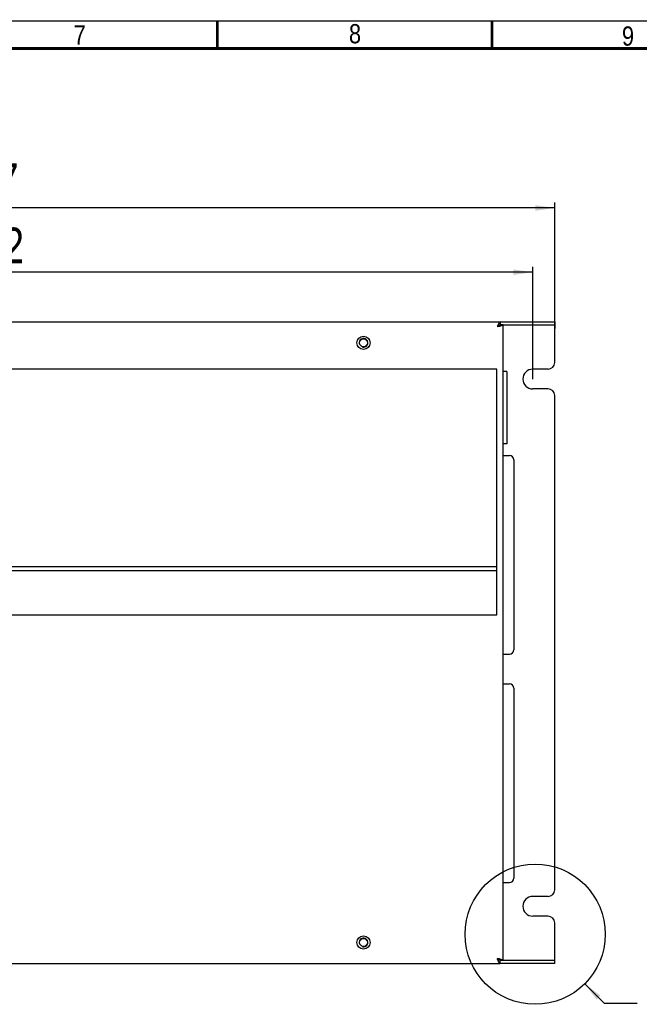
# Model space of a CAD drawing. Header units: millimetres. Extents: x -1 to 598, y -1 to 421.
# Tile 22 of 25: x 313 to 425, y 236 to 415. Entities that reach past the tile are written whole.
import ezdxf

# ---------------------------------------------------------------- set-up
doc = ezdxf.new("R2010")
doc.units = ezdxf.units.MM
doc.header["$LTSCALE"] = 32.67
doc.layers.get('0').update_dxf_attribs({"linetype": 'CONTINUOUS'})
doc.layers.add('02___PRT_ALL_AXES', color=7, linetype='CONTINUOUS')
doc.layers.add('ROUNDS', color=7, linetype='CONTINUOUS')
doc.styles.get("Standard").update_dxf_attribs({"font": 'txt', "width": 0.8})
doc.styles.add('TEXTSTYLE_2', font='txt', dxfattribs={"width": 0.85})
doc.dimstyles.new('DIMSTYLE_1', dxfattribs={"dimtxt": 6.5, "dimasz": 3.5, "dimexe": 1, "dimexo": 0, "dimgap": 1.625, "dimtad": 1, "dimlfac": 2.5, "dimdsep": 46, "dimtxsty": 'STANDARD', "dimblk": '_FILLED', "dimblk1": '_FILLED', "dimblk2": '_FILLED', "dimcen": 0.09, "dimclrt": 5, "dimadec": 0, "dimazin": 0, "dimtp": 0.8, "dimtm": 0.8, "dimtfac": 1, "dimtofl": 0, "dimtmove": 0, "dimatfit": 3, "dimldrblk": '_FILLED', "dimfxl": 1, "dimtolj": 1, "dimarcsym": 0})
doc.dimstyles.new('DIMSTYLE_9', dxfattribs={"dimtxt": 6.5, "dimasz": 3.5, "dimexe": 1, "dimexo": 0, "dimgap": 1.625, "dimtad": 1, "dimlfac": 2.5, "dimdsep": 46, "dimtxsty": 'STANDARD', "dimblk": '_FILLED', "dimblk1": '_FILLED', "dimblk2": '_FILLED', "dimcen": 0.09, "dimclrt": 5, "dimadec": 0, "dimazin": 0, "dimtp": 0.01, "dimtm": 0.01, "dimtfac": 1, "dimtofl": 0, "dimtmove": 0, "dimatfit": 3, "dimldrblk": '_FILLED', "dimfxl": 1, "dimtolj": 1, "dimarcsym": 0})
doc.dimstyles.get("Standard").update_dxf_attribs({"dimtxt": 3.5, "dimasz": 3.5, "dimexe": 1, "dimexo": 0, "dimtad": 1, "dimdsep": 46, "dimtxsty": 'STANDARD', "dimblk": '_FILLED', "dimblk1": '_FILLED', "dimblk2": '_FILLED', "dimcen": 0.09, "dimclrt": 5, "dimadec": 0, "dimazin": 0, "dimtol": 1, "dimtp": 0.01, "dimtm": 0.01, "dimtfac": 1, "dimtofl": 0, "dimtmove": 0, "dimatfit": 3, "dimldrblk": '_FILLED', "dimfxl": 1, "dimtolj": 1, "dimarcsym": 0})

# ---------------------------------------------------------------- blocks, each defined once
blk = doc.blocks.new('_FILLED')
at = {"color": 0, "linetype": 'BYBLOCK'}
blk.add_solid([(0, 0), (-1, 0.143), (-1, -0.143)], dxfattribs=at)
blk = doc.blocks.new('*D0')
at = {"color": 2, "linetype": 'CONTINUOUS'}
for p, q in [((209.13, 349.81), (209.13, 370.27)), ((405.93, 349.81), (405.93, 370.27)), ((209.13, 369.27), (307.53, 369.27)), ((405.93, 369.27), (307.53, 369.27))]:
    blk.add_line(p, q, dxfattribs=at)
at = {"color": 2, "linetype": 'CONTINUOUS', "xscale": 3.5, "yscale": 3.5, "zscale": 3.5, "rotation": 180}
blk.add_blockref('_FILLED', (209.13, 369.27), dxfattribs=at)
at = {"color": 2, "linetype": 'CONTINUOUS', "xscale": 3.5, "yscale": 3.5, "zscale": 3.5}
blk.add_blockref('_FILLED', (405.93, 369.27), dxfattribs=at)
at = {"color": 5, "linetype": 'CONTINUOUS', "insert": (307.53, 377.39), "char_height": 6.5, "width": 15.6, "attachment_point": 2, "line_spacing_factor": 0.9}
blk.add_mtext('492', dxfattribs=at)
blk = doc.blocks.new('*D21')
at = {"color": 2, "linetype": 'CONTINUOUS'}
for p, q in [((203.13, 359.01), (203.13, 381.97)), ((409.93, 359.01), (409.93, 381.97)), ((203.13, 380.97), (306.53, 380.97)), ((409.93, 380.97), (306.53, 380.97))]:
    blk.add_line(p, q, dxfattribs=at)
at = {"color": 2, "linetype": 'CONTINUOUS', "xscale": 3.5, "yscale": 3.5, "zscale": 3.5, "rotation": 180}
blk.add_blockref('_FILLED', (203.13, 380.97), dxfattribs=at)
at = {"color": 2, "linetype": 'CONTINUOUS', "xscale": 3.5, "yscale": 3.5, "zscale": 3.5}
blk.add_blockref('_FILLED', (409.93, 380.97), dxfattribs=at)
at = {"color": 5, "linetype": 'CONTINUOUS', "insert": (306.53, 389.1), "char_height": 6.5, "width": 15.6, "attachment_point": 2, "line_spacing_factor": 0.9}
blk.add_mtext('517', dxfattribs=at)

msp = doc.modelspace()

# ---------------------------------------------------------------- linework, layer by layer
at = {"color": 3, "linetype": 'CONTINUOUS'}
for p, q in [((216.5723, 360.2136), (400.0128, 360.2136)), ((400.5723, 244.0136), (400.5723, 359.6136)), ((409.9323, 359.6136), (409.9323, 359.0136)), ((409.9323, 244.0136), (409.9323, 244.6136)), ((216.5723, 243.4136), (400.0128, 243.4136))]:
    msp.add_line(p, q, dxfattribs=at)
at = {"color": 7, "linetype": 'CONTINUOUS'}
for p, q in [((399.9247, 359.6136), (400.0128, 359.6136)), ((400.0128, 360.2136), (400.0128, 359.6136)), ((400.5572, 359.6694), (400.0128, 359.6694)), ((399.3723, 351.6136), (216.9723, 351.6136)), ((399.3723, 306.8536), (399.3723, 351.6136)), ((400.5723, 335.9136), (401.7123, 335.9136)), ((268.3132, 315.6936), (399.3723, 315.6936)), ((399.3723, 314.8936), (268.6851, 314.8936)), ((216.9723, 306.8536), (399.3723, 306.8536)), ((400.5723, 299.7136), (401.7123, 299.7136)), ((400.5723, 294.3136), (401.7123, 294.3136)), ((400.5723, 258.1136), (401.7123, 258.1136)), ((399.9247, 244.0136), (400.0128, 244.0136)), ((400.0128, 243.4136), (400.0128, 244.0136)), ((400.5572, 243.9577), (400.0128, 243.9577))]:
    msp.add_line(p, q, dxfattribs=at)
at = {"color": 2, "linetype": 'CONTINUOUS', "const_width": 0.25}
msp.add_lwpolyline([(590.5, 415), (6.5, 415)], dxfattribs=at)
at = {"color": 7, "linetype": 'CONTINUOUS', "const_width": 0.5}
for points in [[(348.5, 415), (348.5, 410)], [(398.5, 415), (398.5, 410)], [(585.5, 410), (11.5, 410)]]:
    msp.add_lwpolyline(points, dxfattribs=at)
at = {"color": 7, "linetype": 'CONTINUOUS'}
for centre in [(375.1323, 356.4136), (375.1323, 247.2136)]:
    msp.add_circle(centre, 0.72, dxfattribs=at)
at = {"color": 2, "linetype": 'CONTINUOUS'}
msp.add_circle((406.3769, 248.7287), 12.7646, dxfattribs=at)
at = {"color": 3, "linetype": 'CONTINUOUS'}
for centre, radius, start, end in [((405.9362, 357.1424), 6.7964, 158.276135, 158.655906), ((397.497, 368.8838), 9.7722, 284.016887, 284.713308), ((405.9323, 349.8136), 1.8, 90, 270), ((405.9323, 253.8136), 1.8, 90, 270), ((405.9362, 246.4848), 6.7964, 201.344094, 201.723865), ((397.497, 234.7433), 9.7722, 75.286692, 75.983113)]:
    msp.add_arc(centre, radius, start, end, dxfattribs=at)
at = {"color": 7, "linetype": 'CONTINUOUS'}
for centre, start, end in [((400.0129, 359.2455), 90.02413, 96.282168), ((400.0129, 244.3816), 263.717832, 269.97587)]:
    msp.add_arc(centre, 0.368, start, end, dxfattribs=at)
at = {"color": 2, "linetype": 'CONTINUOUS'}
for centre in [(375.1323, 356.4136), (375.1323, 247.2136)]:
    msp.add_arc(centre, 0.8, 255, 195, dxfattribs=at)
at = {"color": 3, "linetype": 'CONTINUOUS'}
for points in [[(399.6059, 359.6161), (399.5667, 359.5158), (399.5295, 359.4146), (399.4923, 359.3136)], [(399.8639, 359.4026), (399.7403, 359.3717), (399.6163, 359.3427), (399.4923, 359.3136)], [(400.5572, 359.6694), (400.5664, 359.6524), (400.5723, 359.6329), (400.5723, 359.6136)], [(399.6059, 244.0111), (399.5667, 244.1114), (399.5295, 244.2125), (399.4923, 244.3136)], [(399.8639, 244.2245), (399.7403, 244.2554), (399.6163, 244.2845), (399.4923, 244.3136)], [(400.5572, 243.9577), (400.5664, 243.9747), (400.5723, 243.9943), (400.5723, 244.0136)]]:
    msp.add_open_spline(points, degree=3, dxfattribs=at)
at = {"color": 7, "linetype": 'CONTINUOUS'}
for points in [[(399.6658, 359.4636), (399.6057, 359.4164), (399.549, 359.3649), (399.4923, 359.3136)], [(399.7088, 359.4322), (399.638, 359.3903), (399.5651, 359.352), (399.4923, 359.3136)], [(399.8393, 359.5734), (399.777, 359.5451), (399.7197, 359.5058), (399.6658, 359.4636)], [(399.9065, 359.5983), (399.8835, 359.5917), (399.8611, 359.5832), (399.8393, 359.5734)], [(399.9168, 359.5887), (399.905, 359.5753), (399.8921, 359.5627), (399.8787, 359.5508)], [(399.9727, 359.6114), (399.9503, 359.6089), (399.9281, 359.6044), (399.9065, 359.5983)], [(399.7088, 244.195), (399.638, 244.2369), (399.5651, 244.2751), (399.4923, 244.3136)], [(399.6658, 244.1636), (399.6057, 244.2107), (399.549, 244.2623), (399.4923, 244.3136)], [(399.8393, 244.0538), (399.777, 244.082), (399.7197, 244.1214), (399.6658, 244.1636)], [(399.9065, 244.0289), (399.8835, 244.0354), (399.8611, 244.0439), (399.8393, 244.0538)], [(399.9168, 244.0384), (399.905, 244.0519), (399.8921, 244.0644), (399.8787, 244.0764)], [(399.9727, 244.0158), (399.9503, 244.0182), (399.9281, 244.0227), (399.9065, 244.0289)]]:
    msp.add_open_spline(points, degree=3, dxfattribs=at)
at = {"color": 3, "linetype": 'CONTINUOUS'}
for points, knots in [([(400.0128, 360.2136), (399.9304, 360.2136), (399.7538, 359.9972), (399.6778, 359.7969), (399.6224, 359.658)], [0, 0, 0, 0, 0.35530981, 1, 1, 1, 1]), ([(400.4303, 359.5803), (400.4015, 359.5667), (400.2547, 359.5066), (400.1014, 359.4643), (399.979, 359.4321)], [0, 0, 0, 0, 0.20085948, 1, 1, 1, 1]), ([(400.5572, 359.6694), (400.5515, 359.6613), (400.5156, 359.623), (400.4683, 359.5983), (400.4303, 359.5803)], [0, 0, 0, 0, 0.19143194, 1, 1, 1, 1]), ([(400.0128, 243.4136), (399.9304, 243.4136), (399.7538, 243.6299), (399.6778, 243.8303), (399.6224, 243.9692)], [0, 0, 0, 0, 0.35530981, 1, 1, 1, 1]), ([(400.4303, 244.0468), (400.4015, 244.0604), (400.2547, 244.1206), (400.1014, 244.1628), (399.979, 244.1951)], [0, 0, 0, 0, 0.20085948, 1, 1, 1, 1]), ([(400.5572, 243.9577), (400.5515, 243.9659), (400.5156, 244.0041), (400.4683, 244.0288), (400.4303, 244.0468)], [0, 0, 0, 0, 0.19143194, 1, 1, 1, 1])]:
    msp.add_open_spline(points, degree=3, knots=knots, dxfattribs=at)
at = {"color": 7, "linetype": 'CONTINUOUS'}
for points, knots in [([(399.8787, 359.5508), (399.8671, 359.5405), (399.8136, 359.4966), (399.7549, 359.4595), (399.7088, 359.4322)], [0, 0, 0, 0, 0.22437101, 1, 1, 1, 1]), ([(399.9367, 359.6136), (399.9337, 359.6094), (399.9273, 359.6009), (399.9204, 359.5928), (399.9168, 359.5887)], [0, 0, 0, 0, 0.48974865, 1, 1, 1, 1]), ([(399.8787, 244.0764), (399.8671, 244.0867), (399.8136, 244.1305), (399.7549, 244.1676), (399.7088, 244.195)], [0, 0, 0, 0, 0.22437101, 1, 1, 1, 1]), ([(399.9367, 244.0135), (399.9337, 244.0178), (399.9273, 244.0262), (399.9204, 244.0344), (399.9168, 244.0384)], [0, 0, 0, 0, 0.48974865, 1, 1, 1, 1])]:
    msp.add_open_spline(points, degree=3, knots=knots, dxfattribs=at)
at = {"layer": '02___PRT_ALL_AXES', "color": 7, "linetype": 'CONTINUOUS'}
for p, q in [((401.2123, 351.2136), (400.5723, 351.2136)), ((401.2123, 351.2136), (401.2123, 338.0136)), ((401.2123, 338.0136), (400.5723, 338.0136))]:
    msp.add_line(p, q, dxfattribs=at)
at = {"layer": '02___PRT_ALL_AXES', "color": 3, "linetype": 'CONTINUOUS'}
for centre in [(375.1323, 356.4136), (375.1323, 247.2136)]:
    msp.add_circle(centre, 1.2, dxfattribs=at)
at = {"layer": 'ROUNDS', "color": 7, "linetype": 'CONTINUOUS'}
for p, q in [((400.0128, 360.2136), (409.9323, 360.2136)), ((409.9323, 360.2136), (409.9323, 359.6136)), ((402.5123, 335.1136), (402.5123, 300.5136)), ((402.5123, 293.5136), (402.5123, 258.9136)), ((409.9323, 243.4136), (409.9323, 244.0136)), ((409.9323, 243.4136), (400.0128, 243.4136))]:
    msp.add_line(p, q, dxfattribs=at)
at = {"layer": 'ROUNDS', "color": 3, "linetype": 'CONTINUOUS'}
for p, q in [((409.9323, 359.6136), (400.5723, 359.6136)), ((409.9323, 352.8136), (409.9323, 359.0136)), ((408.7323, 351.6136), (405.9323, 351.6136)), ((408.7323, 348.0136), (405.9323, 348.0136)), ((409.9323, 256.8136), (409.9323, 346.8136)), ((408.7323, 255.6136), (405.9323, 255.6136)), ((408.7323, 252.0136), (405.9323, 252.0136)), ((409.9323, 244.6136), (409.9323, 250.8136)), ((400.5723, 244.0136), (409.9323, 244.0136))]:
    msp.add_line(p, q, dxfattribs=at)
for centre, start, end in [((408.7323, 352.8136), 270, 360), ((408.7323, 346.8136), 0, 90), ((408.7323, 256.8136), 270, 360), ((408.7323, 250.8136), 0, 90)]:
    msp.add_arc(centre, 1.2, start, end, dxfattribs=at)
at = {"layer": 'ROUNDS', "color": 7, "linetype": 'CONTINUOUS'}
for centre, start, end in [((401.7123, 335.1136), 0, 90), ((401.7123, 300.5136), 270, 360), ((401.7123, 293.5136), 0, 90), ((401.7123, 258.9136), 270, 360)]:
    msp.add_arc(centre, 0.8, start, end, dxfattribs=at)

# ---------------------------------------------------------------- texts
at = {"color": 5, "linetype": 'CONTINUOUS', "char_height": 3.5, "width": 4.090625, "attachment_point": 2, "line_spacing_factor": 0.9, "style": 'TEXTSTYLE_2'}
for s, insert in [('7', (323.4612, 414.2308)), ('8', (373.5825, 414.4494)), ('9', (423.2808, 414.0265))]:
    msp.add_mtext(s, dxfattribs=dict(at, insert=insert))

# ---------------------------------------------------------------- dimensions: what is measured, and where the dimension line sits
at = {"color": 2, "linetype": 'CONTINUOUS'}
dim = msp.add_linear_dim(base=(203.1323, 380.9737), p1=(409.9323, 359.0136), p2=(203.1323, 359.0136), angle=180, dimstyle='DIMSTYLE_9', dxfattribs=at)
dim.commit()
dim.dimension.update_dxf_attribs({"geometry": '*D21', "text_midpoint": (306.5323, 380.9737), "dimtype": 160})
dim = msp.add_linear_dim(base=(405.9323, 369.2695), p1=(209.1323, 349.8136), p2=(405.9323, 349.8136), dimstyle='DIMSTYLE_1', dxfattribs=at)
dim.commit()
dim.dimension.update_dxf_attribs({"geometry": '*D0', "text_midpoint": (307.5323, 369.2695), "dimtype": 160})

# ---------------------------------------------------------------- leaders
msp.add_leader([(415.4028, 239.7028), (418.9582, 236.1474), (424.9582, 236.1474)], dimstyle='STANDARD', override={"dimtad": 0}, dxfattribs=at)

doc.saveas('drawing.dxf')
